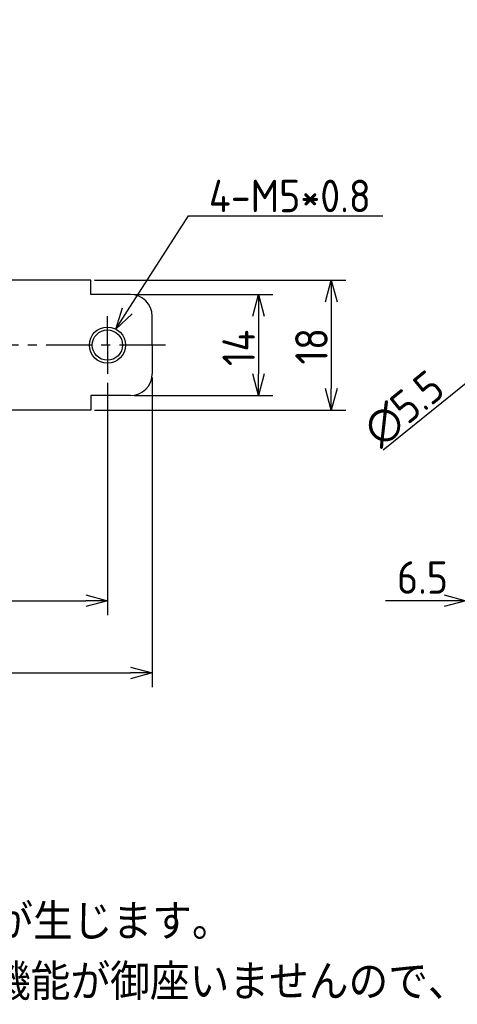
# Model space of a CAD drawing. Extents: x -74 to 312, y 149 to 285.
# Tile 4 of 12: x 32 to 92, y 149 to 285. Entities that reach past the tile are written whole.
import ezdxf

# ---------------------------------------------------------------- set-up
doc = ezdxf.new("R2010")
doc.units = 0
doc.header["$LTSCALE"] = 0.2
doc.linetypes.add('CENTER', pattern=[50.8, 31.75, -6.35, 6.35, -6.35])
doc.layers.get('0').update_dxf_attribs({"linetype": 'CONTINUOUS'})
doc.layers.get('DEFPOINTS').update_dxf_attribs({"linetype": 'CONTINUOUS'})
doc.layers.add('18-0-CON', color=3, linetype='CONTINUOUS')
doc.styles.add('DIMENSION', font='isocp.shx', dxfattribs={"bigfont": 'bigfont.shx'})
doc.styles.get("Standard").update_dxf_attribs({"font": 'isocp.shx', "bigfont": 'bigfont.shx'})
doc.dimstyles.get("Standard").update_dxf_attribs({"dimtxt": 0.18, "dimasz": 0.18, "dimexe": 0.18, "dimexo": 0.0625, "dimgap": 0.09, "dimtad": 0, "dimtih": 1, "dimtoh": 1, "dimzin": 0, "dimcen": 0.09, "dimazin": 3, "dimtfac": 1, "dimtofl": 0, "dimtmove": 0, "dimatfit": 3})

# ---------------------------------------------------------------- blocks, each defined once
blk = doc.blocks.new('*U94')
at = {"color": 0}
blk.add_text('Ａ type(取付部ネジ)', height=6.5, dxfattribs=at).set_placement((-40.18, 278.06))
blk = doc.blocks.new('*U39')
at = {"color": 0, "style": 'DIMENSION'}
blk.add_text('∅5.5', height=4.5, rotation=38.9889, dxfattribs=at).set_placement((81.42, 226.17))
blk = doc.blocks.new('_OPEN30')
at = {"color": 0, "linetype": 'BYBLOCK'}
for p, q in [((-1, 0.268), (0, 0)), ((0, 0), (-1, -0.268)), ((0, 0), (-1, 0))]:
    blk.add_line(p, q, dxfattribs=at)
blk = doc.blocks.new('*D38')
at = {"color": 0}
for p, q in [((104.27, 244.02), (106.6, 245.91)), ((101.94, 242.13), (97.66, 238.67)), ((81.87, 225.89), (95.33, 236.78))]:
    blk.add_line(p, q, dxfattribs=at)
at = {"layer": 'DEFPOINTS', "color": 0}
for p in [(101.94, 242.13), (97.66, 238.67)]:
    blk.add_point(p, dxfattribs=at)
at = {"color": 0, "xscale": 3, "yscale": 3, "zscale": 3}
for p, rotation in [((101.94, 242.13), 218.9889050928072), ((97.66, 238.67), 38.98890509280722)]:
    blk.add_blockref('_OPEN30', p, dxfattribs=dict(at, rotation=rotation))
at = {"layer": '18-0-CON'}
blk.add_blockref('*U39', (0, 0), dxfattribs=at)
blk = doc.blocks.new('*U45')
at = {"color": 0, "style": 'DIMENSION'}
blk.add_text('14', height=4.5, rotation=90, dxfattribs=at).set_placement((64.11, 237.48))
blk = doc.blocks.new('*D44')
at = {"color": 0}
for p, q in [((47.39, 247.4), (66.61, 247.4)), ((64.61, 244.4), (64.61, 236.4)), ((47.39, 233.4), (66.61, 233.4))]:
    blk.add_line(p, q, dxfattribs=at)
at = {"layer": 'DEFPOINTS', "color": 0}
for p in [(46.89, 247.4), (46.89, 233.4), (64.61, 233.4)]:
    blk.add_point(p, dxfattribs=at)
at = {"color": 0, "xscale": 3, "yscale": 3, "zscale": 3}
for p, rotation in [((64.61, 247.4), 90), ((64.61, 233.4), 270)]:
    blk.add_blockref('_OPEN30', p, dxfattribs=dict(at, rotation=rotation))
at = {"layer": '18-0-CON'}
blk.add_blockref('*U45', (0, 0), dxfattribs=at)
blk = doc.blocks.new('*U47')
at = {"color": 0, "style": 'DIMENSION'}
blk.add_text('18', height=4.5, rotation=90, dxfattribs=at).set_placement((74.19, 237.7))
blk = doc.blocks.new('*D46')
at = {"color": 0}
for p, q in [((41.89, 249.4), (76.69, 249.4)), ((74.69, 246.4), (74.69, 234.4)), ((41.89, 231.4), (76.69, 231.4))]:
    blk.add_line(p, q, dxfattribs=at)
at = {"layer": 'DEFPOINTS', "color": 0}
for p in [(41.39, 249.4), (41.39, 231.4), (74.69, 231.4)]:
    blk.add_point(p, dxfattribs=at)
at = {"color": 0, "xscale": 3, "yscale": 3, "zscale": 3}
for p, rotation in [((74.69, 249.4), 90), ((74.69, 231.4), 270)]:
    blk.add_blockref('_OPEN30', p, dxfattribs=dict(at, rotation=rotation))
at = {"layer": '18-0-CON'}
blk.add_blockref('*U47', (0, 0), dxfattribs=at)
blk = doc.blocks.new('*U49')
at = {"color": 0, "style": 'DIMENSION'}
blk.add_text('113', height=4.5, dxfattribs=at).set_placement((-10.53, 195.5))
blk = doc.blocks.new('*D48')
at = {"color": 0}
for p, q in [((-63.11, 243.9), (-63.11, 193)), ((49.89, 235.9), (49.89, 193)), ((-60.11, 195), (46.89, 195))]:
    blk.add_line(p, q, dxfattribs=at)
at = {"layer": 'DEFPOINTS', "color": 0}
for p in [(-63.11, 244.4), (49.89, 236.4), (49.89, 195)]:
    blk.add_point(p, dxfattribs=at)
at = {"color": 0, "xscale": 3, "yscale": 3, "zscale": 3, "rotation": 180}
blk.add_blockref('_OPEN30', (-63.11, 195), dxfattribs=at)
at = {"color": 0, "xscale": 3, "yscale": 3, "zscale": 3}
blk.add_blockref('_OPEN30', (49.89, 195), dxfattribs=at)
at = {"layer": '18-0-CON'}
blk.add_blockref('*U49', (0, 0), dxfattribs=at)
blk = doc.blocks.new('*U96')
at = {"color": 0}
blk.add_lwpolyline([(46.46, 245.15), (54.91, 258.31), (81.81, 258.31)], dxfattribs=at)
at = {"color": 0, "xscale": 3, "yscale": 3, "zscale": 3, "rotation": 237.3120283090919}
blk.add_blockref('_OPEN30', (44.84, 242.62), dxfattribs=at)
blk = doc.blocks.new('*U97')
at = {"color": 0, "style": 'DIMENSION'}
blk.add_text('4-M5*0.8', height=4.5, dxfattribs=at).set_placement((57.73, 258.81))
blk = doc.blocks.new('*U100')
for s, p in [('※寸法には、製品の特性上バラツキが生じます。', (-60.1, 158.01)), ('また、ヘリカル防振器はレベリング機能が御座いませんので、お客様にてシム等を用いてレベリングをお願い致します。', (-60.43, 149.67))]:
    blk.add_text(s, height=5).set_placement(p)
blk = doc.blocks.new('*U116')
at = {"color": 0}
blk.add_text('6.5', height=4.5, dxfattribs=at).set_placement((83.78, 205.96))

msp = doc.modelspace()

# ---------------------------------------------------------------- linework, layer by layer
for p, q in [((41.391, 249.403), (-6.609, 249.403)), ((41.391, 247.403), (41.391, 249.403)), ((46.891, 247.403), (41.391, 247.403)), ((49.891, 240.403), (49.891, 244.403)), ((49.891, 240.403), (49.891, 236.403)), ((46.891, 233.403), (41.391, 233.403)), ((41.391, 233.403), (41.391, 231.403)), ((41.391, 231.403), (-6.609, 231.403)), ((87.299, 205), (82.175, 205))]:
    msp.add_line(p, q)
at = {"color": 0, "linetype": 'CENTER'}
for p, q in [((43.691, 240.403), (43.691, 244.403)), ((51.713, 240.403), (-64.125, 240.403)), ((43.691, 240.403), (43.691, 236.403))]:
    msp.add_line(p, q, dxfattribs=at)
at = {"color": 0}
for p, q in [((43.691, 235.184), (43.691, 202.996)), ((-53.609, 204.996), (40.691, 204.996)), ((90.299, 205), (87.299, 205))]:
    msp.add_line(p, q, dxfattribs=at)
for radius in [2.5, 2.1]:
    msp.add_circle((43.691, 240.403), radius, dxfattribs=at)
for centre, start, end in [((46.891, 244.403), 0, 90), ((46.891, 236.403), 270, 0)]:
    msp.add_arc(centre, 3, start, end)

# ---------------------------------------------------------------- block references
for name in ['*U94', '*U100']:
    msp.add_blockref(name, (0, 0))
at = {"color": 0, "xscale": 3, "yscale": 3, "zscale": 3}
for p in [(43.691, 204.996), (93.299, 205)]:
    msp.add_blockref('_OPEN30', p, dxfattribs=at)
at = {"layer": '18-0-CON'}
for name in ['*U97', '*U96', '*U116']:
    msp.add_blockref(name, (0, 0), dxfattribs=at)

# ---------------------------------------------------------------- dimensions: what is measured, and where the dimension line sits
at = {"color": 0}
for base, p1, p2, picture, middle in [((74.692, 231.403), (41.391, 249.403), (41.391, 231.403), '*D46', (71.942, 240.403)), ((64.607, 233.403), (46.891, 247.403), (46.891, 233.403), '*D44', (61.857, 240.403))]:
    dim = msp.add_linear_dim(base=base, p1=p1, p2=p2, angle=90, dimstyle='Standard', override={"dimscale": 1, "dimclrd": 0, "dimclre": 0, "dimclrt": 0, "dimtol": 0, "dimtp": 0.1, "dimtm": 0}, dxfattribs=at)
    dim.commit()
    dim.dimension.update_dxf_attribs({"geometry": picture, "text_midpoint": middle})
dim = msp.add_diameter_dim_2p(p1=(101.936, 242.133), p2=(97.662, 238.672), dimstyle='Standard', override={"dimscale": 1, "dimclrd": 0, "dimclrt": 0, "dimtol": 0, "dimtp": 0.1, "dimtm": 0}, dxfattribs=at)
dim.commit()
dim.dimension.update_dxf_attribs({"geometry": '*D38', "text_midpoint": (86.352, 229.518), "dimtype": 131})
dim = msp.add_linear_dim(base=(49.891, 195), p1=(-63.109, 244.403), p2=(49.891, 236.403), dimstyle='Standard', override={"dimscale": 1, "dimclrd": 0, "dimclre": 0, "dimclrt": 0, "dimtol": 0, "dimtp": 0.1, "dimtm": 0}, dxfattribs=at)
dim.commit()
dim.dimension.update_dxf_attribs({"geometry": '*D48', "text_midpoint": (-6.609, 197.75)})

doc.saveas('drawing.dxf')
